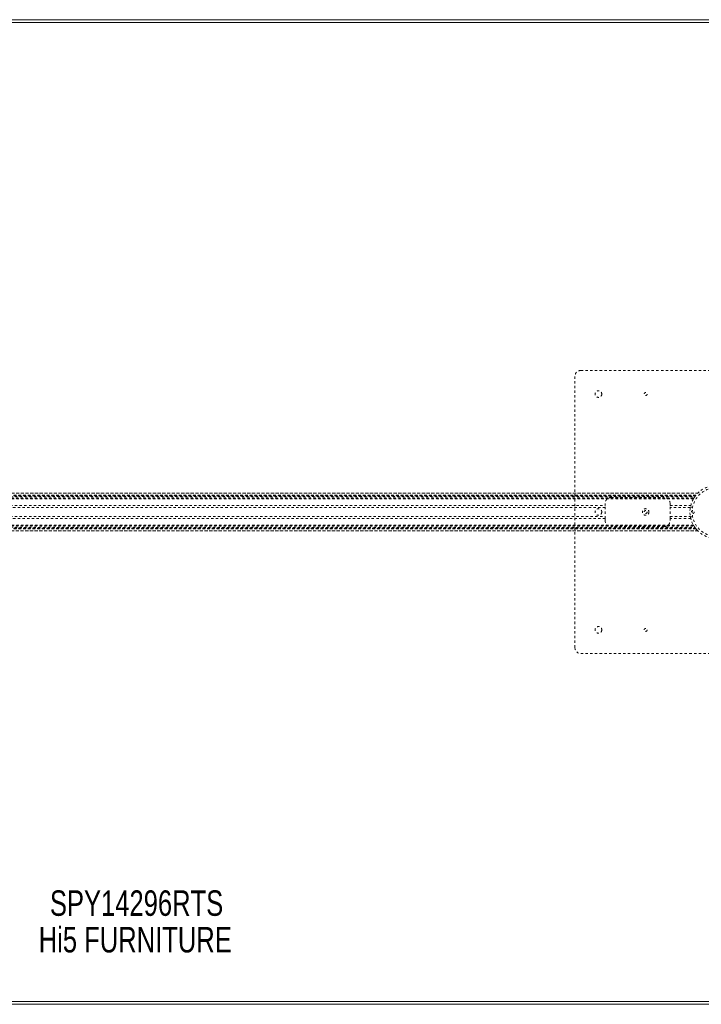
# Model space of a CAD drawing. Header units: inches. Extents: x 17.8 to 113.3, y 41.2 to 83.
# Tile 4 of 6: x 60.2 to 89.1, y 41.2 to 83. Entities that reach past the tile are written whole.
import ezdxf

# ---------------------------------------------------------------- set-up
doc = ezdxf.new("R2010")
doc.units = ezdxf.units.IN
doc.header["$MEASUREMENT"] = 0
doc.linetypes.add('SLD-Dashed', pattern=[0.075, 0.05, -0.025])
doc.linetypes.add('SLD-Solid', pattern=[0])
doc.layers.add('HI5-SYMBOLTEXT', color=5, linetype='SLD-Solid')
doc.styles.add('SLDTEXTSTYLE0', font='TXT', dxfattribs={"width": 0.75})

# ---------------------------------------------------------------- blocks, each defined once
blk = doc.blocks.new('SW_NOTE_0')
at = {"layer": 'HI5-SYMBOLTEXT', "color": 0, "char_height": 1.08, "attachment_point": 1, "style": 'SLDTEXTSTYLE0'}
for s, insert in [('SPY14296RTS', (0, 1.392)), ('Hi5 FURNITURE', (-0.474, -0.16))]:
    blk.add_mtext(s, dxfattribs=dict(at, insert=insert))

msp = doc.modelspace()

# ---------------------------------------------------------------- linework, layer by layer
at = {"color": 7, "linetype": 'SLD-Solid', "lineweight": 15}
for p, q in [((38.708, 82.956), (92.458, 82.956)), ((92.458, 82.837), (38.708, 82.837)), ((38.708, 82.837), (92.458, 82.837)), ((38.708, 41.324), (92.458, 41.324)), ((92.458, 41.324), (38.708, 41.324)), ((92.458, 41.206), (38.708, 41.206))]:
    msp.add_line(p, q, dxfattribs=at)
at = {"color": 7, "linetype": 'SLD-Dashed', "lineweight": 0}
for p, q in [((83.958, 68.081), (95.458, 68.081)), ((83.708, 56.331), (83.708, 67.831)), ((42.244, 62.886), (88.922, 62.886)), ((88.922, 62.886), (42.245, 62.886)), ((42.256, 62.874), (88.91, 62.874)), ((42.327, 62.796), (88.84, 62.796)), ((88.84, 62.796), (42.327, 62.796)), ((88.836, 62.791), (42.331, 62.791)), ((42.334, 62.787), (88.833, 62.787)), ((88.833, 62.787), (42.334, 62.787)), ((88.828, 62.782), (42.338, 62.782)), ((42.346, 62.772), (88.821, 62.772)), ((42.347, 62.771), (88.82, 62.771)), ((88.819, 62.769), (42.348, 62.769)), ((88.817, 62.767), (42.35, 62.767)), ((42.372, 62.737), (88.794, 62.737)), ((42.411, 62.679), (88.756, 62.679)), ((42.426, 62.653), (88.74, 62.653)), ((42.437, 62.636), (88.73, 62.636)), ((85.243, 62.696), (87.493, 62.696)), ((88.756, 62.679), (88.759, 62.683)), ((88.805, 62.751), (88.833, 62.787)), ((88.833, 62.787), (88.817, 62.767)), ((88.836, 62.791), (88.84, 62.796)), ((88.922, 62.886), (88.922, 62.885)), ((46.173, 62.362), (84.993, 62.362)), ((84.993, 62.278), (46.173, 62.278)), ((84.993, 62.362), (84.993, 62.446)), ((84.993, 61.799), (84.993, 62.362)), ((87.743, 62.446), (87.743, 62.362)), ((87.743, 61.799), (87.743, 62.362)), ((87.743, 62.362), (88.619, 62.362)), ((88.601, 62.278), (87.743, 62.278)), ((88.698, 62.281), (88.601, 62.281)), ((46.173, 61.883), (84.993, 61.883)), ((84.993, 61.799), (46.173, 61.799)), ((84.993, 61.716), (84.993, 61.799)), ((87.743, 61.883), (88.601, 61.883)), ((88.619, 61.799), (87.743, 61.799)), ((87.743, 61.799), (87.743, 61.716)), ((88.601, 61.881), (88.6, 61.887)), ((88.601, 61.881), (88.698, 61.881)), ((88.833, 61.374), (42.334, 61.374)), ((42.334, 61.374), (88.833, 61.374)), ((88.823, 61.386), (42.343, 61.386)), ((88.82, 61.39), (42.347, 61.39)), ((42.348, 61.392), (88.819, 61.392)), ((42.35, 61.394), (88.817, 61.394)), ((42.366, 61.417), (88.8, 61.417)), ((42.411, 61.482), (88.756, 61.482)), ((42.426, 61.508), (88.74, 61.508)), ((42.437, 61.525), (88.73, 61.525)), ((87.493, 61.466), (85.243, 61.466)), ((88.817, 61.394), (88.833, 61.374)), ((42.243, 61.275), (88.923, 61.275)), ((88.922, 61.275), (42.244, 61.275)), ((42.245, 61.275), (88.922, 61.275)), ((88.91, 61.288), (42.256, 61.288)), ((42.327, 61.366), (88.84, 61.366)), ((88.84, 61.365), (42.327, 61.365)), ((42.331, 61.37), (88.836, 61.37)), ((42.332, 61.372), (88.835, 61.372)), ((88.835, 61.372), (88.84, 61.366)), ((88.84, 61.365), (88.836, 61.37)), ((95.458, 56.081), (83.958, 56.081))]:
    msp.add_line(p, q, dxfattribs=at)
at = {"color": 7, "linetype": 'SLD-Dashed', "lineweight": 0, "flags": 128}
for points in [[(88.6, 62.276), (88.601, 62.281), (88.6, 62.275)], [(88.6, 62.274), (88.6, 62.277), (88.601, 62.278)], [(88.601, 61.883), (88.599, 61.894), (88.598, 61.902)]]:
    msp.add_lwpolyline(points, dxfattribs=at)
at = {"color": 7, "linetype": 'SLD-Dashed', "lineweight": 0}
for centre, radius in [((84.708, 67.081), 0.141), ((86.708, 67.081), 0.0625), ((89.708, 62.081), 1.125), ((89.708, 62.081), 1.03), ((84.708, 62.081), 0.141), ((86.708, 62.081), 0.141), ((86.708, 62.081), 0.0625), ((88.708, 62.081), 0.0625), ((84.708, 57.081), 0.141), ((86.708, 57.081), 0.0625)]:
    msp.add_circle(centre, radius, dxfattribs=at)
for centre, radius, start, end in [((83.958, 67.831), 0.25, 90, 180), ((85.243, 62.446), 0.25, 90, 180), ((87.493, 62.446), 0.25, 0, 90), ((89.721, 62.073), 1.14, 147.8816, 150.4075), ((89.709, 62.08), 1.125, 142.2649, 149.382), ((89.715, 62.074), 1.134, 134.3118, 135.1768), ((85.243, 61.716), 0.25, 180, 270), ((87.493, 61.716), 0.25, 270, 360), ((89.713, 62.083), 1.13, 209.5815, 212.1294), ((89.683, 62.058), 1.092, 217.6141, 225.7632), ((83.958, 56.331), 0.25, 180, 270)]:
    msp.add_arc(centre, radius, start, end, dxfattribs=at)

# ---------------------------------------------------------------- block references
at = {"layer": 'HI5-SYMBOLTEXT', "color": 5}
msp.add_blockref('SW_NOTE_0', (61.458, 44.645), dxfattribs=at)

doc.saveas('drawing.dxf')
